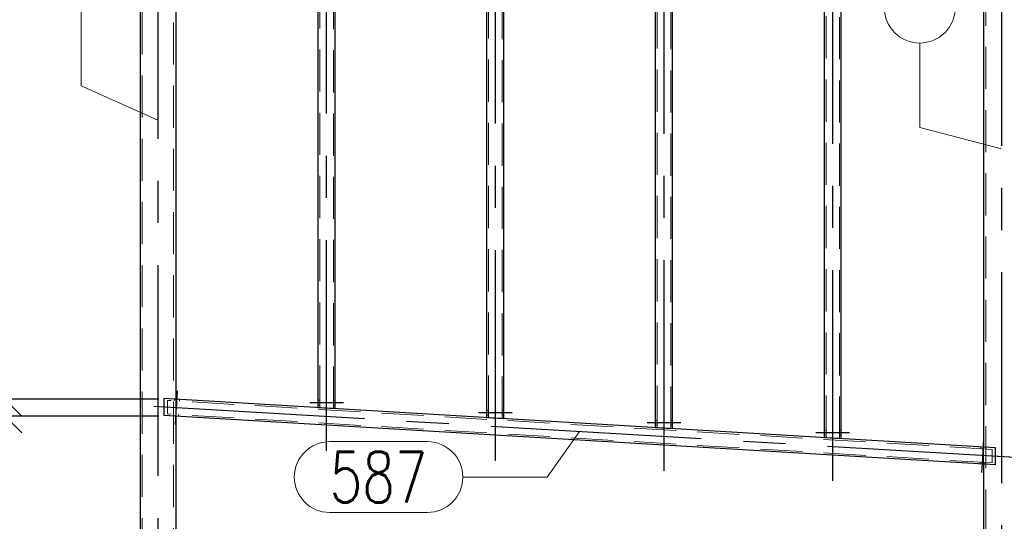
# Model space of a CAD drawing. Header units: millimetres. Extents: x -851 to 2, y 9346 to 10016.
# Tile 23 of 256: x -792 to -734, y 9453 to 9483. Entities that reach past the tile are written whole.
import ezdxf

# ---------------------------------------------------------------- set-up
doc = ezdxf.new("R2010")
doc.units = ezdxf.units.MM
doc.header["$LTSCALE"] = 10
doc.linetypes.add('HIDDEN', pattern=[0.375, 0.25, -0.125])
doc.linetypes.add('MITTE', pattern=[2, 1.25, -0.25, 0.25, -0.25])
doc.layers.get('Defpoints').update_dxf_attribs({"color": 1})
for name, color, linetype, lineweight in [('PS_DIM', 4, 'Continuous', 13), ('PS_Hidden', 2, 'HIDDEN', 9), ('PS_Pos', 1, 'Continuous', 15), ('PS_Shape', 161, 'Continuous', 30), ('PS_SOLID', 7, 'Continuous', 30)]:
    doc.layers.add(name, color=color, linetype=linetype, lineweight=lineweight)
doc.layers.add('PS_Mid', color=5, linetype='MITTE')
doc.styles.add('simplex', font='simplex.shx', dxfattribs={"width": 0.75})
doc.dimstyles.new('1_20_PRZ', dxfattribs={"dimtxt": 2, "dimasz": 1, "dimexe": 2, "dimexo": 5, "dimgap": 1, "dimtad": 1, "dimdec": 0, "dimlfac": 20, "dimtxsty": 'simplex', "dimblk": 'dimznak', "dimcen": 2, "dimse1": 1, "dimse2": 1, "dimclrd": 256, "dimclrt": 4, "dimadec": 1, "dimazin": 0, "dimtfac": 1, "dimtdec": 0, "dimtix": 1, "dimtmove": 2, "dimatfit": 3, "dimldrblk": 'dim-grot', "dimfxl": 1, "dimarcsym": 0})
doc.dimstyles.new('1_20_SC', dxfattribs={"dimtxt": 2, "dimasz": 1, "dimexe": 1, "dimexo": 1, "dimgap": 1, "dimtad": 1, "dimdec": 0, "dimlfac": 20, "dimtxsty": 'simplex', "dimblk": 'dimznak', "dimcen": 2, "dimclrd": 256, "dimclre": 256, "dimclrt": 4, "dimadec": 1, "dimazin": 0, "dimtfac": 1, "dimtdec": 0, "dimtix": 1, "dimtmove": 2, "dimatfit": 3, "dimldrblk": 'dim-grot', "dimfxl": 1, "dimarcsym": 0})

# ---------------------------------------------------------------- blocks, each defined once
blk = doc.blocks.new('dimznak')
at = {"color": 0}
for points in [[(0, 2), (0, -2)], [(-2, 0), (2, 0)]]:
    blk.add_lwpolyline(points, dxfattribs=at)
at = {"color": 2}
blk.add_lwpolyline([(1, 1), (-1, -1)], dxfattribs=at)
blk = doc.blocks.new('*D212')
at = {"layer": 'Defpoints', "color": 0, "transparency": 16777216}
for p in [(-784.928, 9506.097), (-792.928, 9460.644), (-782.808, 9460.644)]:
    blk.add_point(p, dxfattribs=at)
at = {"layer": 'PS_DIM', "lineweight": -2, "transparency": 16777216}
for p, q in [((-785.928, 9506.097), (-793.928, 9506.097)), ((-792.928, 9505.097), (-792.928, 9461.644)), ((-783.808, 9460.644), (-793.928, 9460.644))]:
    blk.add_line(p, q, dxfattribs=at)
for p, rotation in [((-792.928, 9506.097), 90), ((-792.928, 9460.644), 270)]:
    blk.add_blockref('dimznak', p, dxfattribs=dict(at, rotation=rotation))
at = {"layer": 'PS_DIM', "color": 4, "transparency": 16777216, "insert": (-794.928, 9483.37), "char_height": 2, "attachment_point": 5, "rotation": 90, "style": 'simplex'}
blk.add_mtext('909', dxfattribs=at)
blk = doc.blocks.new('dim-grot')
blk.add_hatch(color=256).paths.add_polyline_path([(0, 0), (-2, 0.5), (-2, -0.5)])
blk.add_lwpolyline([(0, 0), (-2, 0.5), (-2, -0.5), (0, 0)])
blk = doc.blocks.new('*D213')
at = {"layer": 'Defpoints', "color": 0, "transparency": 16777216}
for p in [(-782.808, 9460.644), (-792.928, 9459.642), (-782.808, 9459.642)]:
    blk.add_point(p, dxfattribs=at)
at = {"layer": 'PS_DIM', "lineweight": -2, "transparency": 16777216}
for p, q in [((-792.928, 9461.644), (-792.928, 9462.644)), ((-783.808, 9460.644), (-793.928, 9460.644)), ((-792.928, 9460.644), (-792.928, 9459.642)), ((-783.808, 9459.642), (-793.928, 9459.642)), ((-792.928, 9458.642), (-792.928, 9457.642))]:
    blk.add_line(p, q, dxfattribs=at)
for p, rotation in [((-792.928, 9460.644), 270), ((-792.928, 9459.642), 90)]:
    blk.add_blockref('dimznak', p, dxfattribs=dict(at, rotation=rotation))
at = {"layer": 'PS_DIM', "color": 4, "transparency": 16777216, "insert": (-794.928, 9463.47), "char_height": 2, "attachment_point": 5, "rotation": 90, "style": 'simplex'}
blk.add_mtext('20', dxfattribs=at)
blk = doc.blocks.new('*D214')
at = {"layer": 'Defpoints', "color": 0, "transparency": 16777216}
for p in [(-782.808, 9459.642), (-792.928, 9452.777), (-783.463, 9452.777)]:
    blk.add_point(p, dxfattribs=at)
at = {"layer": 'PS_DIM', "lineweight": -2, "transparency": 16777216}
for p, q in [((-783.808, 9459.642), (-793.928, 9459.642)), ((-792.928, 9458.642), (-792.928, 9453.777)), ((-784.463, 9452.777), (-793.928, 9452.777))]:
    blk.add_line(p, q, dxfattribs=at)
for p, rotation in [((-792.928, 9459.642), 90), ((-792.928, 9452.777), 270)]:
    blk.add_blockref('dimznak', p, dxfattribs=dict(at, rotation=rotation))
at = {"layer": 'PS_DIM', "color": 4, "transparency": 16777216, "insert": (-794.928, 9456.21), "char_height": 2, "attachment_point": 5, "rotation": 90, "style": 'simplex'}
blk.add_mtext('137', dxfattribs=at)
blk = doc.blocks.new('*D215')
at = {"layer": 'Defpoints', "color": 0, "transparency": 16777216}
for p in [(-783.463, 9452.777), (-792.928, 9448.277), (-783.868, 9448.277)]:
    blk.add_point(p, dxfattribs=at)
at = {"layer": 'PS_DIM', "lineweight": -2, "transparency": 16777216}
for p, q in [((-784.463, 9452.777), (-793.928, 9452.777)), ((-792.928, 9451.777), (-792.928, 9449.277)), ((-784.868, 9448.277), (-793.928, 9448.277))]:
    blk.add_line(p, q, dxfattribs=at)
for p, rotation in [((-792.928, 9452.777), 90), ((-792.928, 9448.277), 270)]:
    blk.add_blockref('dimznak', p, dxfattribs=dict(at, rotation=rotation))
at = {"layer": 'PS_DIM', "color": 4, "transparency": 16777216, "insert": (-794.928, 9450.527), "char_height": 2, "attachment_point": 5, "rotation": 90, "style": 'simplex'}
blk.add_mtext('90', dxfattribs=at)
blk = doc.blocks.new('*D225')
at = {"layer": 'Defpoints', "color": 0, "transparency": 16777216}
for p in [(-781.263, 9509.551), (-483.33, 9430.074), (-469.618, 9430.074)]:
    blk.add_point(p, dxfattribs=at)
at = {"layer": 'PS_DIM', "lineweight": -2, "transparency": 16777216}
blk.add_line((-469.618, 9508.551), (-469.618, 9431.074), dxfattribs=at)
for p, rotation in [((-469.618, 9509.551), 90), ((-469.618, 9430.074), 270)]:
    blk.add_blockref('dimznak', p, dxfattribs=dict(at, rotation=rotation))
at = {"layer": 'PS_DIM', "color": 4, "transparency": 16777216, "insert": (-471.618, 9469.812), "char_height": 2, "attachment_point": 5, "rotation": 90, "style": 'simplex'}
blk.add_mtext('1590', dxfattribs=at)
blk = doc.blocks.new('*X1057')
at = {"layer": 'PS_Hidden', "color": 2, "linetype": 'HIDDEN'}
for p, q in [((-774.268, 9460.137), (-774.268, 9507.512)), ((-773.468, 9460.089), (-773.468, 9507.465)), ((-764.268, 9459.543), (-764.268, 9506.918)), ((-763.468, 9459.495), (-763.468, 9506.871)), ((-784.798, 9506.097), (-784.798, 9448.277)), ((-754.268, 9458.949), (-754.268, 9506.324)), ((-753.468, 9458.901), (-753.468, 9506.276)), ((-782.938, 9505.497), (-782.938, 9448.277)), ((-744.268, 9458.355), (-744.268, 9505.73)), ((-743.468, 9458.307), (-743.468, 9505.682)), ((-734.798, 9504.048), (-734.798, 9445.307)), ((-734.428, 9457.67), (-783.308, 9460.574)), ((-783.308, 9459.772), (-783.308, 9460.574)), ((-782.89, 9460.649), (-782.896, 9460.549)), ((-782.808, 9460.644), (-782.808, 9459.642)), ((-782.808, 9460.544), (-782.808, 9460.644)), ((-782.591, 9460.631), (-782.597, 9460.531)), ((-774.268, 9460.593), (-774.368, 9460.593)), ((-773.368, 9460.593), (-773.468, 9460.593)), ((-774.268, 9460.293), (-774.368, 9460.293)), ((-773.368, 9460.293), (-773.468, 9460.293)), ((-764.268, 9459.999), (-764.368, 9459.999)), ((-763.368, 9459.999), (-763.468, 9459.999)), ((-734.428, 9456.868), (-783.308, 9459.772)), ((-782.944, 9459.751), (-782.95, 9459.651)), ((-782.808, 9459.642), (-782.808, 9459.742)), ((-782.644, 9459.733), (-782.65, 9459.633)), ((-764.268, 9459.699), (-764.368, 9459.699)), ((-763.368, 9459.699), (-763.468, 9459.699)), ((-754.268, 9459.405), (-754.368, 9459.405)), ((-753.368, 9459.405), (-753.468, 9459.405)), ((-754.268, 9459.105), (-754.368, 9459.105)), ((-753.368, 9459.105), (-753.468, 9459.105)), ((-744.268, 9458.811), (-744.368, 9458.811)), ((-743.368, 9458.811), (-743.468, 9458.811)), ((-744.268, 9458.511), (-744.368, 9458.511)), ((-743.368, 9458.511), (-743.468, 9458.511)), ((-735.086, 9457.809), (-735.092, 9457.709)), ((-734.928, 9457.8), (-734.928, 9456.798)), ((-734.928, 9457.7), (-734.928, 9457.8)), ((-734.787, 9457.791), (-734.793, 9457.691)), ((-734.428, 9457.67), (-734.428, 9456.868)), ((-735.14, 9456.911), (-735.146, 9456.811)), ((-734.928, 9456.798), (-734.928, 9456.898)), ((-734.84, 9456.893), (-734.846, 9456.793))]:
    blk.add_line(p, q, dxfattribs=at)
at = {"layer": 'PS_Mid', "color": 5, "linetype": 'MITTE'}
for p, q in [((-773.868, 9457.583), (-773.868, 9510.227)), ((-763.868, 9456.989), (-763.868, 9509.633)), ((-753.868, 9456.395), (-753.868, 9509.039)), ((-783.868, 9508.597), (-783.868, 9445.777)), ((-743.868, 9455.801), (-743.868, 9508.445)), ((-733.868, 9508.173), (-733.868, 9442.807)), ((-782.776, 9460.041), (-782.711, 9461.139)), ((-782.776, 9460.041), (-782.711, 9461.139)), ((-774.868, 9460.443), (-773.768, 9460.443)), ((-774.868, 9460.443), (-773.768, 9460.443)), ((-773.968, 9460.443), (-772.868, 9460.443)), ((-773.968, 9460.443), (-772.868, 9460.443)), ((-731.695, 9457.107), (-786.042, 9460.335)), ((-782.83, 9459.143), (-782.764, 9460.241)), ((-782.83, 9459.143), (-782.764, 9460.241)), ((-764.868, 9459.849), (-763.768, 9459.849)), ((-764.868, 9459.849), (-763.768, 9459.849)), ((-763.968, 9459.849), (-762.868, 9459.849)), ((-763.968, 9459.849), (-762.868, 9459.849)), ((-754.868, 9459.255), (-753.768, 9459.255)), ((-754.868, 9459.255), (-753.768, 9459.255)), ((-753.968, 9459.255), (-752.868, 9459.255)), ((-753.968, 9459.255), (-752.868, 9459.255)), ((-744.868, 9458.661), (-743.768, 9458.661)), ((-744.868, 9458.661), (-743.768, 9458.661)), ((-743.968, 9458.661), (-742.868, 9458.661)), ((-743.968, 9458.661), (-742.868, 9458.661)), ((-734.972, 9457.201), (-734.907, 9458.299)), ((-734.972, 9457.201), (-734.907, 9458.299)), ((-681.695, 9454.136), (-736.042, 9457.365)), ((-735.026, 9456.303), (-734.96, 9457.401)), ((-735.026, 9456.303), (-734.96, 9457.401))]:
    blk.add_line(p, q, dxfattribs=at)
at = {"layer": 'PS_SOLID', "color": 7, "linetype": 'Continuous'}
for p, q in [((-774.368, 9460.143), (-774.368, 9507.727)), ((-773.368, 9460.083), (-773.368, 9507.667)), ((-764.368, 9459.549), (-764.368, 9507.133)), ((-763.368, 9459.489), (-763.368, 9507.073)), ((-754.368, 9458.955), (-754.368, 9506.539)), ((-784.928, 9506.097), (-784.928, 9448.277)), ((-753.368, 9458.895), (-753.368, 9506.479)), ((-744.368, 9458.36), (-744.368, 9505.945)), ((-782.808, 9505.497), (-782.808, 9460.644)), ((-743.368, 9458.301), (-743.368, 9505.885)), ((-734.928, 9504.048), (-734.928, 9457.8)), ((-734.22, 9457.758), (-783.517, 9460.686)), ((-783.517, 9460.686), (-783.517, 9459.684)), ((-773.368, 9460.083), (-774.368, 9460.143)), ((-734.22, 9456.756), (-783.517, 9459.684)), ((-782.808, 9459.642), (-782.808, 9448.277)), ((-763.368, 9459.489), (-764.368, 9459.549)), ((-753.368, 9458.895), (-754.368, 9458.955)), ((-743.368, 9458.301), (-744.368, 9458.36)), ((-734.22, 9456.756), (-734.22, 9457.758)), ((-734.928, 9456.798), (-734.928, 9445.307))]:
    blk.add_line(p, q, dxfattribs=at)
blk = doc.blocks.new('*X1059')
at = {"color": 1}
for p, q in [((-758.872, 9458.721), (-760.798, 9456.027)), ((-773.684, 9458.127), (-767.898, 9458.127)), ((-765.798, 9456.027), (-760.798, 9456.027)), ((-773.684, 9453.927), (-767.898, 9453.927))]:
    blk.add_line(p, q, dxfattribs=at)
for centre, start, end in [((-773.684, 9456.027), 90, 270), ((-767.898, 9456.027), 270, 90)]:
    blk.add_arc(centre, 2.1, start, end, dxfattribs=at)
at = {"color": 30, "style": 'simplex', "width": 0.75}
blk.add_text('587', height=3, dxfattribs=at).set_placement((-773.684, 9454.527))
blk = doc.blocks.new('*X1060')
at = {"color": 1}
for p, q in [((-740.812, 9483.87), (-740.812, 9489.656)), ((-736.612, 9483.87), (-736.612, 9489.656)), ((-738.712, 9476.77), (-738.712, 9481.77)), ((-733.868, 9475.49), (-738.712, 9476.77))]:
    blk.add_line(p, q, dxfattribs=at)
for centre, start, end in [((-738.712, 9489.656), 0, 180), ((-738.712, 9483.87), 180, 0)]:
    blk.add_arc(centre, 2.1, start, end, dxfattribs=at)
at = {"color": 30, "style": 'simplex', "width": 0.75}
blk.add_text('570', height=3, rotation=90, dxfattribs=at).set_placement((-737.212, 9483.87))
blk = doc.blocks.new('*X1065')
at = {"color": 1}
for p, q in [((-790.524, 9486.323), (-790.524, 9492.001)), ((-786.324, 9486.323), (-786.324, 9492.001)), ((-788.424, 9479.223), (-788.424, 9484.223)), ((-783.868, 9477.187), (-788.424, 9479.223))]:
    blk.add_line(p, q, dxfattribs=at)
for centre, start, end in [((-788.424, 9492.001), 0, 180), ((-788.424, 9486.323), 180, 0)]:
    blk.add_arc(centre, 2.1, start, end, dxfattribs=at)
at = {"color": 30, "style": 'simplex', "width": 0.75}
blk.add_text('576', height=3, rotation=90, dxfattribs=at).set_placement((-786.924, 9486.323))

msp = doc.modelspace()

# ---------------------------------------------------------------- block references
at = {"layer": 'PS_Pos'}
for name in ['*X1065', '*X1060', '*X1059']:
    msp.add_blockref(name, (0, 0), dxfattribs=at)
at = {"layer": 'PS_Shape', "color": 31}
msp.add_blockref('*X1057', (0, 0), dxfattribs=at)

# ---------------------------------------------------------------- dimensions: what is measured, and where the dimension line sits
at = {"layer": 'PS_DIM'}
for base, p1, p2, dimstyle, picture, middle in [((-469.618, 9430.074), (-781.263, 9509.551), (-483.33, 9430.074), '1_20_PRZ', '*D225', (-471.618, 9469.812)), ((-792.928, 9460.644), (-784.928, 9506.097), (-782.808, 9460.644), '1_20_SC', '*D212', (-794.928, 9483.37)), ((-792.928, 9452.777), (-782.808, 9459.642), (-783.463, 9452.777), '1_20_SC', '*D214', (-794.928, 9456.21)), ((-792.928, 9448.277), (-783.463, 9452.777), (-783.868, 9448.277), '1_20_SC', '*D215', (-794.928, 9450.527))]:
    dim = msp.add_linear_dim(base=base, p1=p1, p2=p2, angle=90, dimstyle=dimstyle, dxfattribs=at)
    dim.commit()
    dim.dimension.update_dxf_attribs({"geometry": picture, "text_midpoint": middle})
dim = msp.add_linear_dim(base=(-792.928, 9459.642), p1=(-782.808, 9460.644), p2=(-782.808, 9459.642), angle=90, dimstyle='1_20_SC', dxfattribs=at)
dim.commit()
dim.dimension.update_dxf_attribs({"geometry": '*D213', "text_midpoint": (-794.928, 9463.47), "dimtype": 128})

doc.saveas('drawing.dxf')
